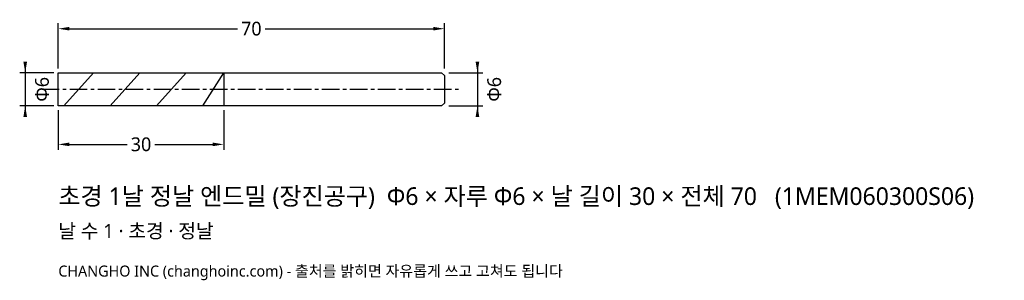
# Model space of a CAD drawing. Header units: millimetres. Extents: x -7 to 172, y -35 to 13.
import ezdxf

# ---------------------------------------------------------------- set-up
doc = ezdxf.new("R2010")
doc.units = ezdxf.units.MM
doc.linetypes.add('CENTER', pattern=[5.08, 3.175, -0.635, 0.635, -0.635])
for name, color, linetype in [('문자', 7, 'CONTINUOUS'), ('외형선', 7, 'CONTINUOUS'), ('중심선', 1, 'CENTER'), ('참고선', 8, 'CONTINUOUS'), ('치수', 4, 'CONTINUOUS')]:
    doc.layers.add(name, color=color, linetype=linetype)
doc.styles.add('CH_KOR', font='malgun.ttf')
doc.dimstyles.new('CH_DIM', dxfattribs={"dimtxt": 2.5, "dimasz": 2, "dimexe": 1, "dimexo": 0.8, "dimgap": 0.8, "dimtad": 1, "dimdec": 1, "dimdsep": 46, "dimtxsty": 'CH_KOR', "dimcen": 2.5, "dimclrd": 4, "dimclre": 4, "dimclrt": 4, "dimazin": 3, "dimtfac": 1, "dimtmove": 0, "dimatfit": 3})

# ---------------------------------------------------------------- blocks, each defined once
blk = doc.blocks.new('_CLOSEDFILLED')
at = {"color": 0, "linetype": 'BYBLOCK'}
blk.add_solid([(-1, 0.164), (0, 0), (-1, -0.164)], dxfattribs=at)
blk = doc.blocks.new('*D1')
at = {"color": 4}
for p, q in [((-6, 5), (-6, -5)), ((-0.8, 3), (-7, 3)), ((-0.8, -3), (-7, -3))]:
    blk.add_line(p, q, dxfattribs=at)
at = {"layer": 'Defpoints'}
for p in [(-6, 3), (0, 3), (0, -3)]:
    blk.add_point(p, dxfattribs=at)
at = {"layer": '치수', "color": 4, "xscale": 2, "yscale": 2}
for p, rotation in [((-6, 3), 270), ((-6, -3), 90)]:
    blk.add_blockref('_CLOSEDFILLED', p, dxfattribs=dict(at, rotation=rotation))
at = {"layer": '치수', "color": 4, "insert": (-2.95, 0), "char_height": 2.5, "attachment_point": 5, "rotation": 90, "style": 'CH_KOR'}
blk.add_mtext('Φ6', dxfattribs=at)
blk = doc.blocks.new('*D2')
at = {"color": 4}
for p, q in [((76, 5), (76, -5)), ((70.8, 3), (77, 3)), ((70.8, -3), (77, -3))]:
    blk.add_line(p, q, dxfattribs=at)
at = {"layer": 'Defpoints'}
for p in [(70, 3), (76, 3), (70, -3)]:
    blk.add_point(p, dxfattribs=at)
at = {"layer": '치수', "color": 4, "xscale": 2, "yscale": 2}
for p, rotation in [((76, 3), 270), ((76, -3), 90)]:
    blk.add_blockref('_CLOSEDFILLED', p, dxfattribs=dict(at, rotation=rotation))
at = {"layer": '치수', "color": 4, "insert": (79.05, 0), "char_height": 2.5, "attachment_point": 5, "rotation": 90, "style": 'CH_KOR'}
blk.add_mtext('Φ6', dxfattribs=at)
blk = doc.blocks.new('*D3')
at = {"color": 4}
for p, q in [((0, -3.8), (0, -11)), ((30, -3.8), (30, -11)), ((2, -10), (12.5, -10)), ((17.5, -10), (28, -10))]:
    blk.add_line(p, q, dxfattribs=at)
at = {"layer": 'Defpoints'}
for p in [(0, -3), (30, -3), (0, -10)]:
    blk.add_point(p, dxfattribs=at)
at = {"layer": '치수', "color": 4, "xscale": 2, "yscale": 2, "rotation": 180}
blk.add_blockref('_CLOSEDFILLED', (0, -10), dxfattribs=at)
at = {"layer": '치수', "color": 4, "xscale": 2, "yscale": 2}
blk.add_blockref('_CLOSEDFILLED', (30, -10), dxfattribs=at)
at = {"layer": '치수', "color": 4, "insert": (15, -10), "char_height": 2.5, "attachment_point": 5, "style": 'CH_KOR'}
blk.add_mtext('30', dxfattribs=at)
blk = doc.blocks.new('*D4')
at = {"color": 4}
for p, q in [((0, 3.8), (0, 12)), ((2, 11), (32.5, 11)), ((37.5, 11), (68, 11)), ((70, 3.8), (70, 12))]:
    blk.add_line(p, q, dxfattribs=at)
at = {"layer": 'Defpoints'}
for p in [(0, 11), (0, 3), (70, 3)]:
    blk.add_point(p, dxfattribs=at)
at = {"layer": '치수', "color": 4, "xscale": 2, "yscale": 2, "rotation": 180}
blk.add_blockref('_CLOSEDFILLED', (0, 11), dxfattribs=at)
at = {"layer": '치수', "color": 4, "xscale": 2, "yscale": 2}
blk.add_blockref('_CLOSEDFILLED', (70, 11), dxfattribs=at)
at = {"layer": '치수', "color": 4, "insert": (35, 11), "char_height": 2.5, "attachment_point": 5, "style": 'CH_KOR'}
blk.add_mtext('70', dxfattribs=at)

msp = doc.modelspace()

# ---------------------------------------------------------------- linework, layer by layer
at = {"layer": '외형선'}
msp.add_lwpolyline([(0, 3), (30, 3), (30, 3), (69.5, 3), (70, 2.5), (70, -2.5), (69.5, -3), (30, -3), (30, -3), (0, -3)], close=True, dxfattribs=at)
at = {"layer": '중심선'}
msp.add_line((-3, 0), (73, 0), dxfattribs=at)
at = {"layer": '참고선'}
for p, q in [((1, -3), (6.4, 3)), ((9.4, -3), (14.8, 3)), ((17.8, -3), (23.2, 3)), ((26.2, -3), (30, 3)), ((30, 3), (30, -3))]:
    msp.add_line(p, q, dxfattribs=at)

# ---------------------------------------------------------------- texts
at = {"layer": '문자', "style": 'CH_KOR'}
for s, height, p in [('초경 1날 정날 엔드밀 (장진공구)  Φ6 × 자루 Φ6 × 날 길이 30 × 전체 70   (1MEM060300S06)', 3.2, (0, -21)), ('날 수 1 · 초경 · 정날', 2.56, (0, -27)), ('CHANGHO INC (changhoinc.com) - 출처를 밝히면 자유롭게 쓰고 고쳐도 됩니다', 2, (0, -34))]:
    msp.add_text(s, height=height, dxfattribs=at).set_placement(p)

# ---------------------------------------------------------------- dimensions: what is measured, and where the dimension line sits
at = {"layer": '치수'}
for base, p1, p2, text, picture, middle in [((0, 11), (0, 3), (70, 3), '70', '*D4', (35, 11)), ((0, -10), (0, -3), (30, -3), '30', '*D3', (15, -10))]:
    dim = msp.add_linear_dim(base=base, p1=p1, p2=p2, text=text, dimstyle='CH_DIM', override={"dimscale": 1}, dxfattribs=at)
    dim.commit()
    dim.dimension.update_dxf_attribs({"geometry": picture, "text_midpoint": middle})
for base, p1, p2, picture, middle in [((-6, 3), (0, 3), (0, -3), '*D1', (-2.95, 0)), ((76, 3), (70, 3), (70, -3), '*D2', (79.05, 0))]:
    dim = msp.add_linear_dim(base=base, p1=p1, p2=p2, angle=90, text='Φ6', dimstyle='CH_DIM', override={"dimscale": 1}, dxfattribs=at)
    dim.commit()
    dim.dimension.update_dxf_attribs({"geometry": picture, "text_midpoint": middle})

doc.saveas('drawing.dxf')
